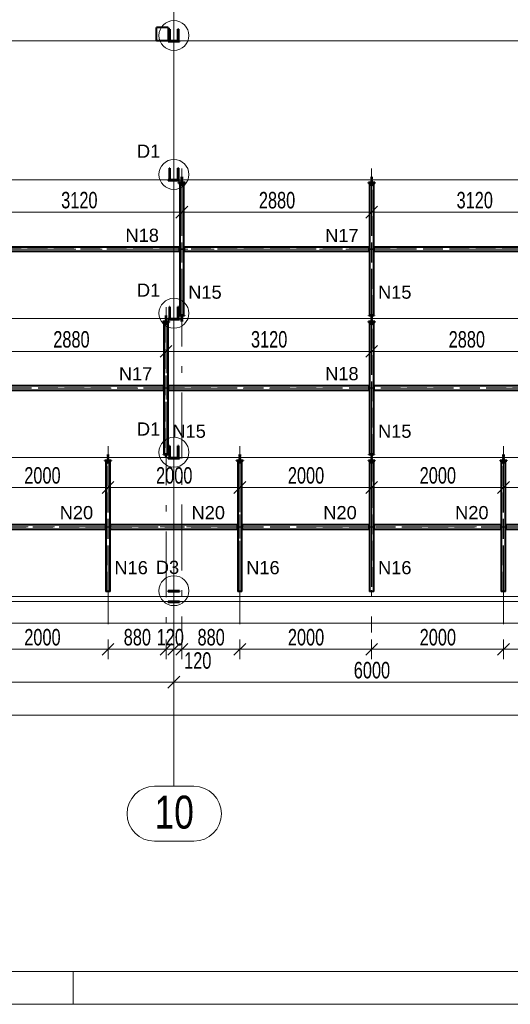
# Model space of a CAD drawing. Header units: metres. Extents: x 212 to 317, y 37 to 97.
# Tile 32 of 52: x 274.06 to 281.5, y 37.11 to 52.05. Entities that reach past the tile are written whole.
import ezdxf

# ---------------------------------------------------------------- set-up
doc = ezdxf.new("R2010")
doc.units = ezdxf.units.M
doc.linetypes.add('__RA_15', pattern=[1.7, 1, -0.3, 0.1, -0.3])
doc.linetypes.add('__RA_2', pattern=[0.4, 0.3, -0.1])
for name, color, linetype, lineweight in [('OSY', 204, '__RA_15', 13), ('POPIS', 7, 'Continuous', 13), ('SRAFY', 254, 'Continuous', 18), ('Standard', 7, 'Continuous', 40), ('VYZTUZ', 11, 'Continuous', 50)]:
    doc.layers.add(name, color=color, linetype=linetype, lineweight=lineweight)
doc.styles.add('ARIAL', font='ARIAL.TTF')

msp = doc.modelspace()

# ---------------------------------------------------------------- linework, layer by layer
at = {"layer": 'OSY', "color": 204, "linetype": 'Continuous', "lineweight": 13}
for p, q in [((276.396, 40.423), (276.396, 66.921)), ((226.837, 51.728), (298.407, 51.728)), ((225.637, 49.62), (298.407, 49.62)), ((224.437, 47.513), (298.407, 47.513)), ((222.139, 45.405), (298.407, 45.405)), ((222.139, 43.297), (298.407, 43.297)), ((276.699, 40.417), (276.101, 40.417)), ((276.396, 40.423), (276.396, 40.423)), ((276.699, 39.583), (276.101, 39.583))]:
    msp.add_line(p, q, dxfattribs=at)
at = {"layer": 'OSY', "color": 204, "linetype": '__RA_15', "lineweight": 13}
for p, q in [((276.516, 49.791), (276.516, 42.751)), ((279.396, 49.791), (279.396, 42.751)), ((224.606, 48.566), (292.136, 48.566)), ((276.276, 47.684), (276.276, 42.793)), ((223.446, 46.459), (293.446, 46.459)), ((275.396, 45.576), (275.396, 42.751)), ((277.396, 45.576), (277.396, 42.751)), ((281.396, 45.576), (281.396, 42.751)), ((222.186, 44.351), (294.576, 44.351))]:
    msp.add_line(p, q, dxfattribs=at)
at = {"layer": 'OSY', "color": 204, "linetype": 'Continuous', "lineweight": 13}
for centre, start, end in [((276.101, 40), 90, 270), ((276.699, 40), 270, 90)]:
    msp.add_arc(centre, 0.417, start, end, dxfattribs=at)
at = {"layer": 'SRAFY', "color": 136, "linetype": 'Continuous', "lineweight": 18}
msp.add_line((274.869, 37.608), (274.869, 37.108), dxfattribs=at)
for points in [[(211.869, 37.108), (316.869, 37.108), (316.869, 96.508), (211.869, 96.508), (211.869, 37.108)], [(212.369, 37.608), (316.369, 37.608), (316.369, 96.008), (212.369, 96.008), (212.369, 37.608)]]:
    msp.add_lwpolyline(points, dxfattribs=at)
at = {"layer": 'Standard', "color": 1, "linetype": 'Continuous', "lineweight": 40}
for p, q in [((276.31, 51.928), (276.13, 51.928)), ((276.13, 51.727), (276.13, 51.928)), ((276.31, 51.928), (276.31, 51.727)), ((276.328, 51.731), (276.328, 51.904)), ((276.336, 51.904), (276.328, 51.904)), ((276.336, 51.904), (276.336, 51.731)), ((276.464, 51.904), (276.456, 51.904)), ((276.456, 51.731), (276.456, 51.904)), ((276.464, 51.904), (276.464, 51.731)), ((276.31, 51.727), (276.13, 51.727)), ((276.31, 51.715), (276.31, 51.725)), ((276.48, 51.725), (276.31, 51.725)), ((276.31, 51.715), (276.48, 51.715)), ((276.328, 51.731), (276.336, 51.731)), ((276.456, 51.731), (276.464, 51.731)), ((276.48, 51.725), (276.48, 51.715)), ((276.328, 49.623), (276.328, 49.797)), ((276.336, 49.797), (276.328, 49.797)), ((276.336, 49.797), (276.336, 49.623)), ((276.464, 49.797), (276.456, 49.797)), ((276.456, 49.623), (276.456, 49.797)), ((276.464, 49.797), (276.464, 49.623)), ((276.31, 49.608), (276.31, 49.618)), ((276.48, 49.618), (276.31, 49.618)), ((276.31, 49.608), (276.48, 49.608)), ((276.328, 49.623), (276.336, 49.623)), ((276.456, 49.623), (276.464, 49.623)), ((276.48, 49.618), (276.48, 49.608)), ((276.512, 49.633), (276.512, 49.665)), ((276.512, 49.665), (276.52, 49.665)), ((276.52, 49.633), (276.512, 49.633)), ((276.512, 49.633), (276.512, 49.623)), ((276.512, 49.623), (276.52, 49.623)), ((276.52, 49.618), (276.512, 49.618)), ((276.512, 49.618), (276.512, 49.608)), ((276.512, 49.608), (276.52, 49.608)), ((276.512, 49.575), (276.512, 49.608)), ((276.52, 49.665), (276.52, 49.633)), ((276.52, 49.623), (276.52, 49.633)), ((276.52, 49.608), (276.52, 49.618)), ((276.52, 49.608), (276.52, 49.575)), ((279.392, 49.633), (279.392, 49.665)), ((279.392, 49.665), (279.4, 49.665)), ((279.4, 49.633), (279.392, 49.633)), ((279.392, 49.633), (279.392, 49.623)), ((279.392, 49.623), (279.4, 49.623)), ((279.4, 49.618), (279.392, 49.618)), ((279.392, 49.618), (279.392, 49.608)), ((279.392, 49.608), (279.4, 49.608)), ((279.392, 49.575), (279.392, 49.608)), ((279.4, 49.665), (279.4, 49.633)), ((279.4, 49.623), (279.4, 49.633)), ((279.4, 49.608), (279.4, 49.618)), ((279.4, 49.608), (279.4, 49.575)), ((276.466, 49.567), (276.466, 49.575)), ((276.566, 49.575), (276.466, 49.575)), ((276.466, 49.567), (276.566, 49.567)), ((276.474, 49.567), (276.474, 49.562)), ((276.474, 49.562), (276.509, 49.562)), ((276.484, 49.557), (276.548, 49.557)), ((276.484, 49.557), (276.484, 47.566)), ((276.509, 49.562), (276.509, 49.557)), ((276.514, 49.557), (276.514, 49.567)), ((276.518, 49.567), (276.518, 49.557)), ((276.523, 49.557), (276.523, 49.562)), ((276.523, 49.562), (276.558, 49.562)), ((276.548, 47.566), (276.548, 49.557)), ((276.558, 49.562), (276.558, 49.567)), ((276.566, 49.575), (276.566, 49.567)), ((279.346, 49.567), (279.346, 49.575)), ((279.446, 49.575), (279.346, 49.575)), ((279.346, 49.567), (279.446, 49.567)), ((279.354, 49.567), (279.354, 49.562)), ((279.354, 49.562), (279.389, 49.562)), ((279.364, 49.557), (279.428, 49.557)), ((279.364, 49.557), (279.364, 47.566)), ((279.389, 49.562), (279.389, 49.557)), ((279.394, 49.557), (279.394, 49.567)), ((279.398, 49.567), (279.398, 49.557)), ((279.403, 49.557), (279.403, 49.562)), ((279.403, 49.562), (279.438, 49.562)), ((279.428, 47.566), (279.428, 49.557)), ((279.438, 49.562), (279.438, 49.567)), ((279.446, 49.575), (279.446, 49.567)), ((276.476, 48.598), (273.436, 48.598)), ((276.476, 48.606), (276.476, 48.598)), ((276.476, 48.606), (276.484, 48.606)), ((276.476, 48.598), (276.476, 48.534)), ((276.548, 48.606), (276.556, 48.606)), ((276.556, 48.598), (276.556, 48.606)), ((276.556, 48.534), (276.556, 48.598)), ((279.356, 48.598), (276.556, 48.598)), ((279.356, 48.606), (279.356, 48.598)), ((279.356, 48.606), (279.364, 48.606)), ((279.356, 48.598), (279.356, 48.534)), ((279.428, 48.606), (279.436, 48.606)), ((279.436, 48.598), (279.436, 48.606)), ((279.436, 48.534), (279.436, 48.598)), ((282.476, 48.598), (279.436, 48.598)), ((273.436, 48.534), (276.476, 48.534)), ((276.476, 48.534), (276.476, 48.526)), ((276.484, 48.526), (276.476, 48.526)), ((276.556, 48.526), (276.548, 48.526)), ((276.556, 48.526), (276.556, 48.534)), ((276.556, 48.534), (279.356, 48.534)), ((279.356, 48.534), (279.356, 48.526)), ((279.364, 48.526), (279.356, 48.526)), ((279.436, 48.526), (279.428, 48.526)), ((279.436, 48.526), (279.436, 48.534)), ((279.436, 48.534), (282.476, 48.534)), ((276.328, 47.515), (276.328, 47.689)), ((276.336, 47.689), (276.328, 47.689)), ((276.336, 47.689), (276.336, 47.515)), ((276.464, 47.689), (276.456, 47.689)), ((276.456, 47.515), (276.456, 47.689)), ((276.464, 47.689), (276.464, 47.515)), ((276.272, 47.558), (276.28, 47.558)), ((276.272, 47.525), (276.272, 47.558)), ((276.28, 47.525), (276.272, 47.525)), ((276.272, 47.525), (276.272, 47.515)), ((276.272, 47.515), (276.28, 47.515)), ((276.28, 47.51), (276.272, 47.51)), ((276.272, 47.51), (276.272, 47.5)), ((276.28, 47.558), (276.28, 47.525)), ((276.28, 47.515), (276.28, 47.525)), ((276.28, 47.5), (276.28, 47.51)), ((276.31, 47.5), (276.31, 47.51)), ((276.48, 47.51), (276.31, 47.51)), ((276.328, 47.515), (276.336, 47.515)), ((276.456, 47.515), (276.464, 47.515)), ((276.476, 47.558), (276.476, 47.566)), ((276.484, 47.566), (276.476, 47.566)), ((276.476, 47.558), (276.556, 47.558)), ((276.48, 47.51), (276.48, 47.5)), ((276.548, 47.566), (276.484, 47.566)), ((276.512, 47.525), (276.512, 47.558)), ((276.52, 47.525), (276.512, 47.525)), ((276.512, 47.525), (276.512, 47.515)), ((276.512, 47.515), (276.52, 47.515)), ((276.52, 47.51), (276.512, 47.51)), ((276.512, 47.51), (276.512, 47.5)), ((276.52, 47.558), (276.52, 47.525)), ((276.52, 47.515), (276.52, 47.525)), ((276.52, 47.5), (276.52, 47.51)), ((276.556, 47.566), (276.548, 47.566)), ((276.556, 47.566), (276.556, 47.558)), ((279.356, 47.558), (279.356, 47.566)), ((279.364, 47.566), (279.356, 47.566)), ((279.356, 47.558), (279.436, 47.558)), ((279.428, 47.566), (279.364, 47.566)), ((279.392, 47.525), (279.392, 47.558)), ((279.4, 47.525), (279.392, 47.525)), ((279.392, 47.525), (279.392, 47.515)), ((279.392, 47.515), (279.4, 47.515)), ((279.4, 47.51), (279.392, 47.51)), ((279.392, 47.51), (279.392, 47.5)), ((279.4, 47.558), (279.4, 47.525)), ((279.4, 47.515), (279.4, 47.525)), ((279.4, 47.5), (279.4, 47.51)), ((279.436, 47.566), (279.428, 47.566)), ((279.436, 47.566), (279.436, 47.558)), ((276.226, 47.46), (276.226, 47.468)), ((276.326, 47.468), (276.226, 47.468)), ((276.226, 47.46), (276.326, 47.46)), ((276.234, 47.46), (276.234, 47.455)), ((276.234, 47.455), (276.269, 47.455)), ((276.244, 47.45), (276.244, 45.458)), ((276.244, 47.45), (276.308, 47.45)), ((276.269, 47.455), (276.269, 47.45)), ((276.272, 47.5), (276.28, 47.5)), ((276.272, 47.468), (276.272, 47.5)), ((276.274, 47.45), (276.274, 47.46)), ((276.278, 47.46), (276.278, 47.45)), ((276.28, 47.5), (276.28, 47.468)), ((276.283, 47.45), (276.283, 47.455)), ((276.283, 47.455), (276.318, 47.455)), ((276.308, 45.458), (276.308, 47.45)), ((276.31, 47.5), (276.48, 47.5)), ((276.318, 47.455), (276.318, 47.46)), ((276.326, 47.468), (276.326, 47.46)), ((276.512, 47.5), (276.52, 47.5)), ((276.512, 47.468), (276.512, 47.5)), ((276.52, 47.468), (276.512, 47.468)), ((276.52, 47.5), (276.52, 47.468)), ((279.346, 47.46), (279.346, 47.468)), ((279.446, 47.468), (279.346, 47.468)), ((279.346, 47.46), (279.446, 47.46)), ((279.354, 47.46), (279.354, 47.455)), ((279.354, 47.455), (279.389, 47.455)), ((279.364, 47.45), (279.428, 47.45)), ((279.364, 47.45), (279.364, 45.458)), ((279.389, 47.455), (279.389, 47.45)), ((279.392, 47.5), (279.4, 47.5)), ((279.392, 47.468), (279.392, 47.5)), ((279.394, 47.45), (279.394, 47.46)), ((279.398, 47.46), (279.398, 47.45)), ((279.4, 47.5), (279.4, 47.468)), ((279.403, 47.45), (279.403, 47.455)), ((279.403, 47.455), (279.438, 47.455)), ((279.428, 45.458), (279.428, 47.45)), ((279.438, 47.455), (279.438, 47.46)), ((279.446, 47.468), (279.446, 47.46)), ((276.236, 46.491), (273.436, 46.491)), ((276.236, 46.499), (276.236, 46.491)), ((276.236, 46.499), (276.244, 46.499)), ((276.236, 46.491), (276.236, 46.427)), ((276.308, 46.499), (276.316, 46.499)), ((276.316, 46.491), (276.316, 46.499)), ((276.316, 46.427), (276.316, 46.491)), ((279.356, 46.491), (276.316, 46.491)), ((279.356, 46.499), (279.356, 46.491)), ((279.356, 46.499), (279.364, 46.499)), ((279.356, 46.491), (279.356, 46.427)), ((279.428, 46.499), (279.436, 46.499)), ((279.436, 46.491), (279.436, 46.499)), ((279.436, 46.427), (279.436, 46.491)), ((282.236, 46.491), (279.436, 46.491)), ((273.436, 46.427), (276.236, 46.427)), ((276.236, 46.427), (276.236, 46.419)), ((276.244, 46.419), (276.236, 46.419)), ((276.316, 46.419), (276.308, 46.419)), ((276.316, 46.419), (276.316, 46.427)), ((276.316, 46.427), (279.356, 46.427)), ((279.356, 46.427), (279.356, 46.419)), ((279.364, 46.419), (279.356, 46.419)), ((279.436, 46.419), (279.428, 46.419)), ((279.436, 46.419), (279.436, 46.427)), ((279.436, 46.427), (282.236, 46.427)), ((276.328, 45.408), (276.328, 45.581)), ((276.336, 45.581), (276.328, 45.581)), ((276.336, 45.581), (276.336, 45.408)), ((276.464, 45.581), (276.456, 45.581)), ((276.456, 45.408), (276.456, 45.581)), ((276.464, 45.581), (276.464, 45.408)), ((275.392, 45.45), (275.4, 45.45)), ((275.392, 45.418), (275.392, 45.45)), ((275.4, 45.418), (275.392, 45.418)), ((275.392, 45.418), (275.392, 45.408)), ((275.4, 45.45), (275.4, 45.418)), ((275.4, 45.408), (275.4, 45.418)), ((276.236, 45.45), (276.236, 45.458)), ((276.244, 45.458), (276.236, 45.458)), ((276.236, 45.45), (276.316, 45.45)), ((276.308, 45.458), (276.244, 45.458)), ((276.272, 45.418), (276.272, 45.45)), ((276.28, 45.418), (276.272, 45.418)), ((276.272, 45.418), (276.272, 45.408)), ((276.28, 45.45), (276.28, 45.418)), ((276.28, 45.408), (276.28, 45.418)), ((276.316, 45.458), (276.308, 45.458)), ((276.316, 45.458), (276.316, 45.45)), ((277.392, 45.418), (277.392, 45.45)), ((277.392, 45.45), (277.4, 45.45)), ((277.4, 45.418), (277.392, 45.418)), ((277.392, 45.418), (277.392, 45.408)), ((277.4, 45.45), (277.4, 45.418)), ((277.4, 45.408), (277.4, 45.418)), ((279.356, 45.45), (279.356, 45.458)), ((279.364, 45.458), (279.356, 45.458)), ((279.356, 45.45), (279.436, 45.45)), ((279.428, 45.458), (279.364, 45.458)), ((279.392, 45.418), (279.392, 45.45)), ((279.4, 45.418), (279.392, 45.418)), ((279.392, 45.418), (279.392, 45.408)), ((279.4, 45.45), (279.4, 45.418)), ((279.4, 45.408), (279.4, 45.418)), ((279.436, 45.458), (279.428, 45.458)), ((279.436, 45.458), (279.436, 45.45)), ((281.392, 45.45), (281.4, 45.45)), ((281.392, 45.418), (281.392, 45.45)), ((281.4, 45.418), (281.392, 45.418)), ((281.392, 45.418), (281.392, 45.408)), ((281.4, 45.45), (281.4, 45.418)), ((281.4, 45.408), (281.4, 45.418)), ((275.346, 45.352), (275.346, 45.36)), ((275.446, 45.36), (275.346, 45.36)), ((275.346, 45.352), (275.446, 45.352)), ((275.354, 45.352), (275.354, 45.347)), ((275.354, 45.347), (275.389, 45.347)), ((275.364, 45.342), (275.428, 45.342)), ((275.364, 45.342), (275.364, 43.372)), ((275.389, 45.347), (275.389, 45.342)), ((275.392, 45.408), (275.4, 45.408)), ((275.4, 45.402), (275.392, 45.402)), ((275.392, 45.402), (275.392, 45.392)), ((275.392, 45.392), (275.4, 45.392)), ((275.392, 45.36), (275.392, 45.392)), ((275.394, 45.342), (275.394, 45.352)), ((275.398, 45.352), (275.398, 45.342)), ((275.4, 45.392), (275.4, 45.402)), ((275.4, 45.392), (275.4, 45.36)), ((275.403, 45.342), (275.403, 45.347)), ((275.403, 45.347), (275.438, 45.347)), ((275.428, 43.372), (275.428, 45.342)), ((275.438, 45.347), (275.438, 45.352)), ((275.446, 45.36), (275.446, 45.352)), ((276.272, 45.408), (276.28, 45.408)), ((276.31, 45.392), (276.31, 45.402)), ((276.48, 45.402), (276.31, 45.402)), ((276.31, 45.392), (276.48, 45.392)), ((276.328, 45.408), (276.336, 45.408)), ((276.456, 45.408), (276.464, 45.408)), ((276.48, 45.402), (276.48, 45.392)), ((277.346, 45.352), (277.346, 45.36)), ((277.446, 45.36), (277.346, 45.36)), ((277.346, 45.352), (277.446, 45.352)), ((277.354, 45.352), (277.354, 45.347)), ((277.354, 45.347), (277.389, 45.347)), ((277.364, 45.342), (277.364, 43.372)), ((277.364, 45.342), (277.428, 45.342)), ((277.389, 45.347), (277.389, 45.342)), ((277.392, 45.408), (277.4, 45.408)), ((277.4, 45.402), (277.392, 45.402)), ((277.392, 45.402), (277.392, 45.392)), ((277.392, 45.392), (277.4, 45.392)), ((277.392, 45.36), (277.392, 45.392)), ((277.394, 45.342), (277.394, 45.352)), ((277.398, 45.352), (277.398, 45.342)), ((277.4, 45.392), (277.4, 45.402)), ((277.4, 45.392), (277.4, 45.36)), ((277.403, 45.342), (277.403, 45.347)), ((277.403, 45.347), (277.438, 45.347)), ((277.428, 43.372), (277.428, 45.342)), ((277.438, 45.347), (277.438, 45.352)), ((277.446, 45.36), (277.446, 45.352)), ((279.346, 45.352), (279.346, 45.36)), ((279.446, 45.36), (279.346, 45.36)), ((279.346, 45.352), (279.446, 45.352)), ((279.354, 45.352), (279.354, 45.347)), ((279.354, 45.347), (279.389, 45.347)), ((279.364, 45.342), (279.364, 43.372)), ((279.364, 45.342), (279.428, 45.342)), ((279.389, 45.347), (279.389, 45.342)), ((279.392, 45.408), (279.4, 45.408)), ((279.4, 45.402), (279.392, 45.402)), ((279.392, 45.402), (279.392, 45.392)), ((279.392, 45.392), (279.4, 45.392)), ((279.392, 45.36), (279.392, 45.392)), ((279.394, 45.342), (279.394, 45.352)), ((279.398, 45.352), (279.398, 45.342)), ((279.4, 45.392), (279.4, 45.402)), ((279.4, 45.392), (279.4, 45.36)), ((279.403, 45.342), (279.403, 45.347)), ((279.403, 45.347), (279.438, 45.347)), ((279.428, 43.372), (279.428, 45.342)), ((279.438, 45.347), (279.438, 45.352)), ((279.446, 45.36), (279.446, 45.352)), ((281.346, 45.352), (281.346, 45.36)), ((281.446, 45.36), (281.346, 45.36)), ((281.346, 45.352), (281.446, 45.352)), ((281.354, 45.352), (281.354, 45.347)), ((281.354, 45.347), (281.389, 45.347)), ((281.364, 45.342), (281.428, 45.342)), ((281.364, 45.342), (281.364, 43.372)), ((281.389, 45.347), (281.389, 45.342)), ((281.392, 45.408), (281.4, 45.408)), ((281.4, 45.402), (281.392, 45.402)), ((281.392, 45.402), (281.392, 45.392)), ((281.392, 45.392), (281.4, 45.392)), ((281.392, 45.36), (281.392, 45.392)), ((281.394, 45.342), (281.394, 45.352)), ((281.398, 45.352), (281.398, 45.342)), ((281.4, 45.392), (281.4, 45.402)), ((281.4, 45.392), (281.4, 45.36)), ((281.403, 45.342), (281.403, 45.347)), ((281.403, 45.347), (281.438, 45.347)), ((281.428, 43.372), (281.428, 45.342)), ((281.438, 45.347), (281.438, 45.352)), ((281.446, 45.36), (281.446, 45.352)), ((275.356, 44.383), (273.436, 44.383)), ((275.356, 44.391), (275.356, 44.383)), ((275.356, 44.391), (275.364, 44.391)), ((275.356, 44.383), (275.356, 44.319)), ((275.428, 44.391), (275.436, 44.391)), ((275.436, 44.383), (275.436, 44.391)), ((275.436, 44.319), (275.436, 44.383)), ((277.356, 44.383), (275.436, 44.383)), ((277.356, 44.391), (277.356, 44.383)), ((277.356, 44.391), (277.364, 44.391)), ((277.356, 44.383), (277.356, 44.319)), ((277.428, 44.391), (277.436, 44.391)), ((277.436, 44.383), (277.436, 44.391)), ((277.436, 44.319), (277.436, 44.383)), ((279.356, 44.383), (277.436, 44.383)), ((279.356, 44.391), (279.356, 44.383)), ((279.356, 44.391), (279.364, 44.391)), ((279.356, 44.383), (279.356, 44.319)), ((279.428, 44.391), (279.436, 44.391)), ((279.436, 44.383), (279.436, 44.391)), ((279.436, 44.319), (279.436, 44.383)), ((281.356, 44.383), (279.436, 44.383)), ((281.356, 44.391), (281.356, 44.383)), ((281.356, 44.391), (281.364, 44.391)), ((281.356, 44.383), (281.356, 44.319)), ((281.428, 44.391), (281.436, 44.391)), ((281.436, 44.383), (281.436, 44.391)), ((281.436, 44.319), (281.436, 44.383)), ((282.476, 44.383), (281.436, 44.383)), ((273.436, 44.319), (275.356, 44.319)), ((275.356, 44.319), (275.356, 44.311)), ((275.364, 44.311), (275.356, 44.311)), ((275.436, 44.311), (275.428, 44.311)), ((275.436, 44.311), (275.436, 44.319)), ((275.436, 44.319), (277.356, 44.319)), ((277.356, 44.319), (277.356, 44.311)), ((277.364, 44.311), (277.356, 44.311)), ((277.436, 44.311), (277.428, 44.311)), ((277.436, 44.311), (277.436, 44.319)), ((277.436, 44.319), (279.356, 44.319)), ((279.356, 44.319), (279.356, 44.311)), ((279.364, 44.311), (279.356, 44.311)), ((279.436, 44.311), (279.428, 44.311)), ((279.436, 44.311), (279.436, 44.319)), ((279.436, 44.319), (281.356, 44.319)), ((281.356, 44.319), (281.356, 44.311)), ((281.364, 44.311), (281.356, 44.311)), ((281.436, 44.311), (281.428, 44.311)), ((281.436, 44.311), (281.436, 44.319)), ((281.436, 44.319), (282.476, 44.319)), ((275.428, 43.372), (275.364, 43.372)), ((276.31, 43.372), (276.31, 43.382)), ((276.48, 43.382), (276.31, 43.382)), ((276.31, 43.372), (276.48, 43.372)), ((276.48, 43.382), (276.48, 43.372)), ((277.428, 43.372), (277.364, 43.372)), ((279.428, 43.372), (279.364, 43.372)), ((281.428, 43.372), (281.364, 43.372)), ((276.48, 43.222), (276.31, 43.222)), ((276.31, 43.212), (276.31, 43.222)), ((276.31, 43.212), (276.48, 43.212)), ((276.48, 43.222), (276.48, 43.212))]:
    msp.add_line(p, q, dxfattribs=at)
at = {"layer": 'Standard', "color": 136, "linetype": '__RA_2', "lineweight": 18}
for p, q in [((276.328, 51.791), (276.336, 51.791)), ((276.456, 51.791), (276.464, 51.791)), ((276.328, 49.683), (276.336, 49.683)), ((276.456, 49.683), (276.464, 49.683)), ((276.509, 49.557), (276.509, 49.527)), ((276.509, 49.527), (276.514, 49.527)), ((276.514, 47.566), (276.514, 49.557)), ((276.518, 47.566), (276.518, 49.557)), ((276.518, 49.527), (276.523, 49.527)), ((276.523, 49.527), (276.523, 49.557)), ((279.389, 49.557), (279.389, 49.527)), ((279.389, 49.527), (279.394, 49.527)), ((279.394, 47.566), (279.394, 49.557)), ((279.398, 47.566), (279.398, 49.557)), ((279.398, 49.527), (279.403, 49.527)), ((279.403, 49.527), (279.403, 49.557)), ((276.476, 48.569), (273.436, 48.569)), ((276.476, 48.564), (273.436, 48.564)), ((276.484, 48.57), (276.504, 48.57)), ((276.504, 48.562), (276.484, 48.562)), ((276.514, 48.57), (276.504, 48.57)), ((276.504, 48.57), (276.504, 48.562)), ((276.504, 48.562), (276.514, 48.562)), ((276.528, 48.57), (276.518, 48.57)), ((276.518, 48.562), (276.528, 48.562)), ((276.528, 48.562), (276.528, 48.57)), ((276.528, 48.57), (276.548, 48.57)), ((276.548, 48.562), (276.528, 48.562)), ((279.356, 48.569), (276.556, 48.569)), ((279.356, 48.564), (276.556, 48.564)), ((279.364, 48.57), (279.384, 48.57)), ((279.384, 48.562), (279.364, 48.562)), ((279.394, 48.57), (279.384, 48.57)), ((279.384, 48.57), (279.384, 48.562)), ((279.384, 48.562), (279.394, 48.562)), ((279.408, 48.57), (279.398, 48.57)), ((279.398, 48.562), (279.408, 48.562)), ((279.408, 48.562), (279.408, 48.57)), ((279.408, 48.57), (279.428, 48.57)), ((279.428, 48.562), (279.408, 48.562)), ((282.476, 48.569), (279.436, 48.569)), ((282.476, 48.564), (279.436, 48.564)), ((276.328, 47.576), (276.336, 47.576)), ((276.456, 47.576), (276.464, 47.576)), ((276.269, 47.45), (276.269, 47.42)), ((276.269, 47.42), (276.274, 47.42)), ((276.274, 47.45), (276.274, 45.458)), ((276.278, 47.45), (276.278, 45.458)), ((276.278, 47.42), (276.283, 47.42)), ((276.283, 47.42), (276.283, 47.45)), ((279.389, 47.45), (279.389, 47.42)), ((279.389, 47.42), (279.394, 47.42)), ((279.394, 45.458), (279.394, 47.45)), ((279.398, 45.458), (279.398, 47.45)), ((279.398, 47.42), (279.403, 47.42)), ((279.403, 47.42), (279.403, 47.45)), ((276.244, 46.463), (276.264, 46.463)), ((276.274, 46.463), (276.264, 46.463)), ((276.264, 46.463), (276.264, 46.455)), ((276.288, 46.463), (276.278, 46.463)), ((276.288, 46.455), (276.288, 46.463)), ((276.288, 46.463), (276.308, 46.463)), ((279.364, 46.463), (279.384, 46.463)), ((279.394, 46.463), (279.384, 46.463)), ((279.384, 46.463), (279.384, 46.455)), ((279.408, 46.463), (279.398, 46.463)), ((279.408, 46.455), (279.408, 46.463)), ((279.408, 46.463), (279.428, 46.463)), ((276.236, 46.461), (273.436, 46.461)), ((276.236, 46.457), (273.436, 46.457)), ((276.264, 46.455), (276.244, 46.455)), ((276.264, 46.455), (276.274, 46.455)), ((276.278, 46.455), (276.288, 46.455)), ((276.308, 46.455), (276.288, 46.455)), ((279.356, 46.461), (276.316, 46.461)), ((279.356, 46.457), (276.316, 46.457)), ((279.384, 46.455), (279.364, 46.455)), ((279.384, 46.455), (279.394, 46.455)), ((279.398, 46.455), (279.408, 46.455)), ((279.428, 46.455), (279.408, 46.455)), ((282.236, 46.461), (279.436, 46.461)), ((282.236, 46.457), (279.436, 46.457)), ((276.328, 45.468), (276.336, 45.468)), ((276.456, 45.468), (276.464, 45.468)), ((275.389, 45.342), (275.389, 45.312)), ((275.389, 45.312), (275.394, 45.312)), ((275.394, 43.372), (275.394, 45.342)), ((275.398, 43.372), (275.398, 45.342)), ((275.398, 45.312), (275.403, 45.312)), ((275.403, 45.312), (275.403, 45.342)), ((277.389, 45.342), (277.389, 45.312)), ((277.389, 45.312), (277.394, 45.312)), ((277.394, 45.342), (277.394, 43.372)), ((277.398, 45.342), (277.398, 43.372)), ((277.398, 45.312), (277.403, 45.312)), ((277.403, 45.312), (277.403, 45.342)), ((279.389, 45.342), (279.389, 45.312)), ((279.389, 45.312), (279.394, 45.312)), ((279.394, 45.342), (279.394, 43.372)), ((279.398, 45.342), (279.398, 43.372)), ((279.398, 45.312), (279.403, 45.312)), ((279.403, 45.312), (279.403, 45.342)), ((281.389, 45.342), (281.389, 45.312)), ((281.389, 45.312), (281.394, 45.312)), ((281.394, 43.372), (281.394, 45.342)), ((281.398, 43.372), (281.398, 45.342)), ((281.398, 45.312), (281.403, 45.312)), ((281.403, 45.312), (281.403, 45.342)), ((275.356, 44.353), (273.436, 44.353)), ((275.356, 44.349), (273.436, 44.349)), ((275.364, 44.355), (275.384, 44.355)), ((275.384, 44.347), (275.364, 44.347)), ((275.394, 44.355), (275.384, 44.355)), ((275.384, 44.355), (275.384, 44.347)), ((275.384, 44.347), (275.394, 44.347)), ((275.408, 44.355), (275.398, 44.355)), ((275.398, 44.347), (275.408, 44.347)), ((275.408, 44.347), (275.408, 44.355)), ((275.408, 44.355), (275.428, 44.355)), ((275.428, 44.347), (275.408, 44.347)), ((277.356, 44.353), (275.436, 44.353)), ((277.356, 44.349), (275.436, 44.349)), ((277.364, 44.355), (277.384, 44.355)), ((277.384, 44.347), (277.364, 44.347)), ((277.394, 44.355), (277.384, 44.355)), ((277.384, 44.355), (277.384, 44.347)), ((277.384, 44.347), (277.394, 44.347)), ((277.408, 44.355), (277.398, 44.355)), ((277.398, 44.347), (277.408, 44.347)), ((277.408, 44.347), (277.408, 44.355)), ((277.408, 44.355), (277.428, 44.355)), ((277.428, 44.347), (277.408, 44.347)), ((279.356, 44.353), (277.436, 44.353)), ((279.356, 44.349), (277.436, 44.349)), ((279.364, 44.355), (279.384, 44.355)), ((279.384, 44.347), (279.364, 44.347)), ((279.394, 44.355), (279.384, 44.355)), ((279.384, 44.355), (279.384, 44.347)), ((279.384, 44.347), (279.394, 44.347)), ((279.408, 44.355), (279.398, 44.355)), ((279.398, 44.347), (279.408, 44.347)), ((279.408, 44.347), (279.408, 44.355)), ((279.408, 44.355), (279.428, 44.355)), ((279.428, 44.347), (279.408, 44.347)), ((281.356, 44.353), (279.436, 44.353)), ((281.356, 44.349), (279.436, 44.349)), ((281.364, 44.355), (281.384, 44.355)), ((281.384, 44.347), (281.364, 44.347)), ((281.394, 44.355), (281.384, 44.355)), ((281.384, 44.355), (281.384, 44.347)), ((281.384, 44.347), (281.394, 44.347)), ((281.408, 44.355), (281.398, 44.355)), ((281.398, 44.347), (281.408, 44.347)), ((281.408, 44.347), (281.408, 44.355)), ((281.408, 44.355), (281.428, 44.355)), ((281.428, 44.347), (281.408, 44.347)), ((282.476, 44.353), (281.436, 44.353)), ((282.476, 44.349), (281.436, 44.349))]:
    msp.add_line(p, q, dxfattribs=at)
at = {"layer": 'Standard', "color": 7, "linetype": 'Continuous', "lineweight": 13}
msp.add_line((221.994, 43.222), (294.798, 43.222), dxfattribs=at)
at = {"layer": 'Standard', "color": 7, "linetype": 'Continuous', "lineweight": 18}
msp.add_lwpolyline([(217.209, 42.889), (298.507, 42.889), (298.507, 65.318), (217.209, 65.318), (217.209, 42.889)], dxfattribs=at)
at = {"layer": 'Standard', "color": 204, "linetype": 'Continuous', "lineweight": 13}
for centre in [(276.396, 51.808), (276.396, 49.7), (276.396, 47.593), (276.396, 45.485), (276.396, 43.384)]:
    msp.add_circle(centre, 0.227, dxfattribs=at)
at = {"layer": 'VYZTUZ', "color": 171, "linetype": 'Continuous', "lineweight": 18}
for p, q in [((276.426, 49.037), (276.606, 49.217)), ((276.516, 49.127), (276.516, 49.277)), ((279.306, 49.037), (279.486, 49.217)), ((279.396, 49.127), (279.396, 49.277)), ((273.396, 49.127), (276.516, 49.127)), ((276.516, 49.127), (276.516, 48.977)), ((276.516, 49.127), (279.396, 49.127)), ((279.396, 49.127), (279.396, 48.977)), ((279.396, 49.127), (282.516, 49.127)), ((276.186, 46.925), (276.366, 47.105)), ((276.276, 47.015), (276.276, 47.165)), ((279.306, 46.925), (279.486, 47.105)), ((279.396, 47.015), (279.396, 47.165)), ((273.396, 47.015), (276.276, 47.015)), ((276.276, 47.015), (276.276, 46.865)), ((276.276, 47.015), (279.396, 47.015)), ((279.396, 47.015), (279.396, 46.865)), ((279.396, 47.015), (282.276, 47.015)), ((275.306, 44.861), (275.486, 45.041)), ((275.396, 44.951), (275.396, 45.101)), ((277.306, 44.861), (277.486, 45.041)), ((277.396, 44.951), (277.396, 45.101)), ((279.306, 44.861), (279.486, 45.041)), ((279.396, 44.951), (279.396, 45.101)), ((281.306, 44.861), (281.486, 45.041)), ((281.396, 44.951), (281.396, 45.101)), ((273.396, 44.951), (275.396, 44.951)), ((275.396, 44.951), (275.396, 44.801)), ((275.396, 44.951), (277.396, 44.951)), ((277.396, 44.951), (277.396, 44.801)), ((277.396, 44.951), (279.396, 44.951)), ((279.396, 44.951), (279.396, 44.801)), ((279.396, 44.951), (281.396, 44.951)), ((281.396, 44.951), (281.396, 44.801)), ((281.396, 44.951), (282.516, 44.951)), ((275.306, 42.405), (275.486, 42.585)), ((275.396, 42.495), (275.396, 42.645)), ((276.186, 42.405), (276.366, 42.585)), ((276.276, 42.495), (276.276, 42.645)), ((276.306, 42.405), (276.486, 42.585)), ((276.396, 42.495), (276.396, 42.645)), ((276.426, 42.405), (276.606, 42.585)), ((276.516, 42.495), (276.516, 42.645)), ((277.306, 42.405), (277.486, 42.585)), ((277.396, 42.495), (277.396, 42.645)), ((279.306, 42.405), (279.486, 42.585)), ((279.396, 42.495), (279.396, 42.645)), ((281.306, 42.405), (281.486, 42.585)), ((281.396, 42.495), (281.396, 42.645)), ((273.396, 42.495), (275.396, 42.495)), ((275.396, 42.495), (275.396, 42.345)), ((275.396, 42.495), (276.276, 42.495)), ((276.276, 42.495), (276.276, 42.345)), ((276.276, 42.495), (276.396, 42.495)), ((276.396, 42.495), (276.396, 42.345)), ((276.396, 42.495), (276.516, 42.495)), ((276.516, 42.495), (276.516, 42.345)), ((276.516, 42.495), (277.396, 42.495)), ((277.396, 42.495), (277.396, 42.345)), ((277.396, 42.495), (279.396, 42.495)), ((279.396, 42.495), (279.396, 42.345)), ((279.396, 42.495), (281.396, 42.495)), ((281.396, 42.495), (281.396, 42.345)), ((281.396, 42.495), (282.276, 42.495)), ((276.396, 41.995), (276.396, 42.145)), ((270.396, 41.995), (276.396, 41.995)), ((276.306, 41.905), (276.486, 42.085)), ((276.396, 41.995), (276.396, 41.845)), ((276.396, 41.995), (282.396, 41.995)), ((221.994, 41.495), (294.798, 41.495))]:
    msp.add_line(p, q, dxfattribs=at)

# ---------------------------------------------------------------- texts
at = {"layer": 'OSY', "color": 204, "linetype": '__RA_15', "lineweight": 13, "insert": (276.101, 39.767), "char_height": 0.5, "width": 0.19231, "attachment_point": 7, "style": 'ARIAL'}
msp.add_mtext('\\W0.77;10', dxfattribs=at)
at = {"layer": 'POPIS', "color": 204, "linetype": 'Continuous', "lineweight": 13, "char_height": 0.2, "width": 0.09912, "attachment_point": 7, "style": 'ARIAL'}
for s, insert in [('\\W0.99;D1', (275.835, 49.953)), ('\\W0.99;N18', (275.661, 48.674)), ('\\W0.99;N17', (278.691, 48.674)), ('\\W0.99;D1', (275.835, 47.845)), ('\\W0.99;N15', (276.613, 47.811)), ('\\W0.99;N15', (279.493, 47.811)), ('\\W0.99;N17', (275.561, 46.574)), ('\\W0.99;N18', (278.691, 46.574)), ('\\W0.99;D1', (275.835, 45.737)), ('\\W0.99;N15', (276.373, 45.701)), ('\\W0.99;N15', (279.493, 45.701)), ('\\W0.99;N20', (274.663, 44.466)), ('\\W0.99;N20', (276.663, 44.466)), ('\\W0.99;N20', (278.663, 44.466)), ('\\W0.99;N20', (280.663, 44.466)), ('\\W0.99;N16', (275.493, 43.631)), ('\\W0.99;D3', (276.122, 43.636)), ('\\W0.99;N16', (277.493, 43.631)), ('\\W0.99;N16', (279.493, 43.631))]:
    msp.add_mtext(s, dxfattribs=dict(at, insert=insert))
at = {"layer": 'VYZTUZ', "color": 171, "linetype": 'Continuous', "lineweight": 18, "char_height": 0.25, "width": 0.08929, "attachment_point": 7, "style": 'ARIAL'}
for s, insert in [('\\W0.71;3120', (274.685, 49.182)), ('\\W0.71;2880', (277.685, 49.181)), ('\\W0.71;3120', (280.685, 49.182)), ('\\W0.71;2880', (274.565, 47.069)), ('\\W0.71;3120', (277.565, 47.07)), ('\\W0.71;2880', (280.565, 47.069)), ('\\W0.71;2000', (274.125, 45.005)), ('\\W0.71;2000', (276.125, 45.005)), ('\\W0.71;2000', (278.125, 45.005)), ('\\W0.71;2000', (280.125, 45.005)), ('\\W0.71;2000', (274.125, 42.55)), ('\\W0.71;880', (275.634, 42.55)), ('\\W0.71;120', (276.134, 42.55)), ('\\W0.71;880', (276.754, 42.55)), ('\\W0.71;2000', (278.125, 42.55)), ('\\W0.71;2000', (280.125, 42.55)), ('\\W0.71;120', (276.551, 42.196)), ('\\W0.71;6000', (279.125, 42.05))]:
    msp.add_mtext(s, dxfattribs=dict(at, insert=insert))

doc.saveas('drawing.dxf')
